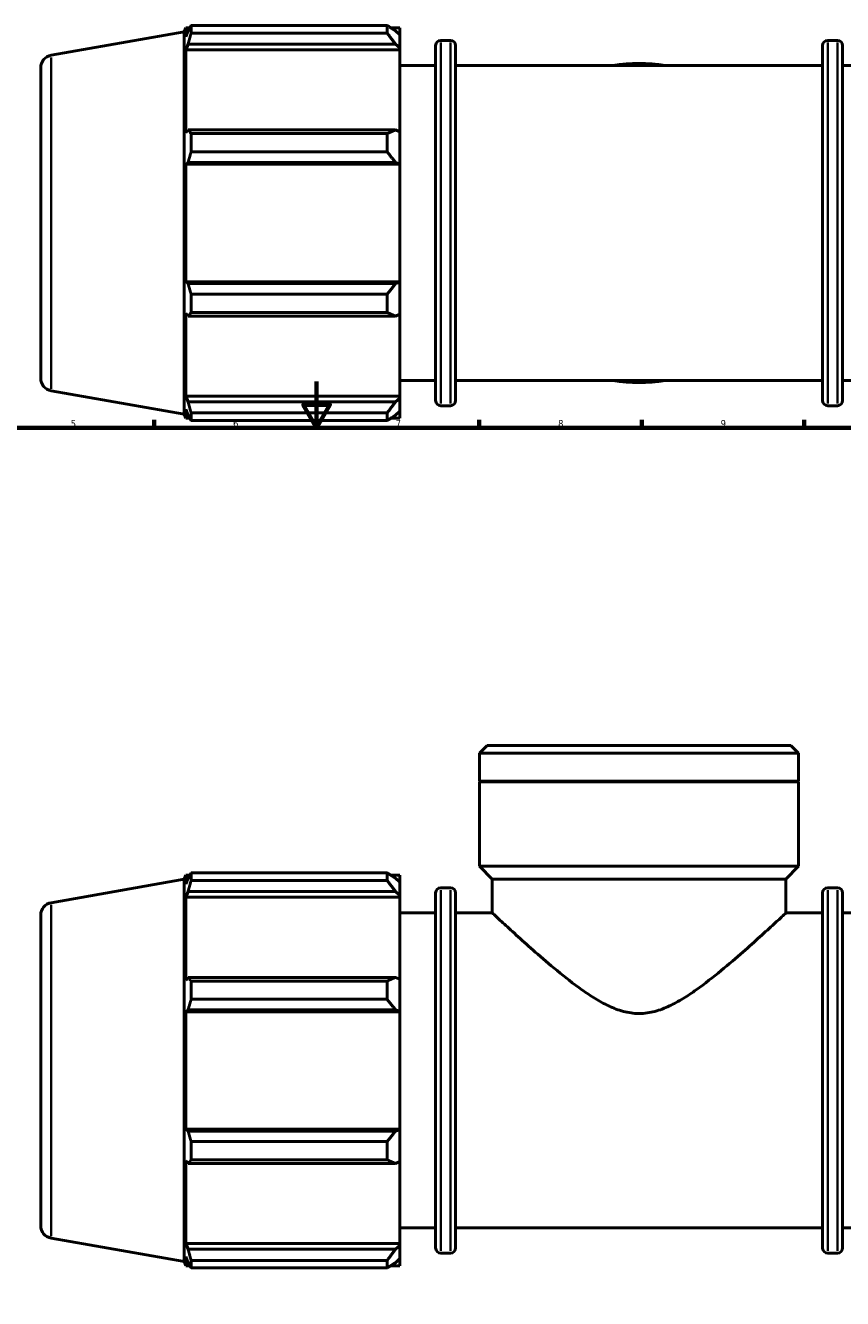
# Model space of a CAD drawing. Header units: millimetres. Extents: x -9 to 1277, y -434 to 883.
# Tile 6 of 8: x 295 to 647, y 199 to 747. Entities that reach past the tile are written whole.
import ezdxf

# ---------------------------------------------------------------- set-up
doc = ezdxf.new("R2010")
doc.units = ezdxf.units.MM
for name, color, linetype, lineweight in [('Border (ANSI)', 7, 'Continuous', 70), ('Visible (ANSI)', 7, 'Continuous', 50), ('Visible Narrow (ANSI)', 7, 'Continuous', 35)]:
    doc.layers.add(name, color=color, linetype=linetype, lineweight=lineweight)
doc.styles.add('Note Text (ANSI)', font='tahoma.ttf')

# ---------------------------------------------------------------- blocks, each defined once
blk = doc.blocks.new('Borders Default Border')
at = {"layer": 'Border (ANSI)'}
for p, q in [((350.42, 574), (350.42, 577.45)), ((490.58, 574), (490.58, 577.45)), ((560.67, 574), (560.67, 577.45)), ((630.75, 574), (630.75, 577.45))]:
    blk.add_line(p, q, dxfattribs=at)
at = {"layer": 'Border (ANSI)', "flags": 128}
for points in [[(420.5, 594), (420.5, 574), (414.73, 584), (426.27, 584), (420.5, 574)], [(20, 20), (20, 574), (821, 574), (821, 20), (20, 20)]]:
    blk.add_lwpolyline(points, dxfattribs=at)
at = {"layer": 'Border (ANSI)', "char_height": 3.05, "attachment_point": 7, "style": 'Note Text (ANSI)'}
for s, insert in [('5', (314.48, 574.34)), ('6', (384.49, 574.34)), ('7', (454.6, 574.4)), ('8', (524.63, 574.33)), ('9', (594.7, 574.34))]:
    blk.add_mtext(s, dxfattribs=dict(at, insert=insert))

msp = doc.modelspace()

# ---------------------------------------------------------------- linework, layer by layer
at = {"layer": 'Visible (ANSI)'}
for p, q in [((363.451, 744.762), (364.087, 746.509)), ((364.087, 746.509), (364.087, 742.613)), ((364.087, 746.509), (365.819, 746.509)), ((366.393, 744.225), (366.393, 747.498)), ((366.393, 747.498), (450.901, 747.498)), ((450.901, 744.225), (450.901, 747.498)), ((452.479, 746.509), (456.331, 746.509)), ((456.331, 743.477), (456.331, 746.509)), ((306.076, 734.645), (363.451, 744.762)), ((363.451, 579.926), (363.451, 744.762)), ((365.075, 745.203), (364.087, 742.613)), ((450.901, 744.225), (366.393, 744.225)), ((456.331, 743.477), (454.521, 745.203)), ((456.331, 743.477), (456.331, 737.802)), ((474.011, 741.079), (478.211, 741.079)), ((640.851, 741.079), (645.051, 741.079)), ((364.087, 736.999), (365.075, 739.407)), ((456.331, 736.999), (364.087, 736.999)), ((364.087, 736.999), (364.087, 701.207)), ((365.075, 739.407), (454.521, 739.407)), ((454.521, 739.407), (456.331, 737.802)), ((456.331, 737.802), (456.331, 736.999)), ((456.331, 701.625), (456.331, 736.999)), ((471.811, 585.809), (471.811, 738.879)), ((480.411, 738.879), (480.411, 585.809)), ((638.651, 585.809), (638.651, 738.879)), ((647.251, 738.879), (647.251, 585.809)), ((456.331, 730.219), (471.811, 730.219)), ((480.411, 730.219), (638.651, 730.219)), ((647.251, 730.219), (662.731, 730.219)), ((301.531, 729.229), (301.531, 595.459)), ((365.075, 702.461), (364.087, 701.207)), ((454.521, 702.461), (365.075, 702.461)), ((456.331, 701.625), (454.521, 702.461)), ((366.393, 692.988), (366.393, 700.888)), ((366.393, 700.888), (450.901, 700.888)), ((450.901, 692.988), (450.901, 700.888)), ((456.331, 701.625), (456.331, 687.925)), ((450.901, 692.988), (366.393, 692.988)), ((364.087, 687.653), (365.075, 688.469)), ((456.331, 687.653), (364.087, 687.653)), ((364.087, 687.653), (364.087, 637.035)), ((365.075, 688.469), (454.521, 688.469)), ((454.521, 688.469), (456.331, 687.925)), ((456.331, 687.925), (456.331, 687.653)), ((456.331, 637.035), (456.331, 687.653)), ((365.075, 636.219), (364.087, 637.035)), ((456.331, 637.035), (364.087, 637.035)), ((456.331, 636.763), (454.521, 636.219)), ((456.331, 637.035), (456.331, 636.763)), ((456.331, 636.763), (456.331, 623.063)), ((454.521, 636.219), (365.075, 636.219)), ((366.393, 623.799), (366.393, 631.7)), ((366.393, 631.7), (450.901, 631.7)), ((450.901, 623.799), (450.901, 631.7)), ((364.087, 623.481), (365.075, 622.227)), ((364.087, 623.481), (364.087, 587.689)), ((365.075, 622.227), (454.521, 622.227)), ((450.901, 623.799), (366.393, 623.799)), ((454.521, 622.227), (456.331, 623.063)), ((456.331, 587.689), (456.331, 623.063)), ((456.331, 594.469), (471.811, 594.469)), ((480.411, 594.469), (638.651, 594.469)), ((647.251, 594.469), (662.731, 594.469)), ((306.076, 590.042), (363.451, 579.926)), ((365.075, 585.28), (364.087, 587.689)), ((456.331, 587.689), (364.087, 587.689)), ((456.331, 587.689), (456.331, 586.886)), ((364.087, 582.074), (365.075, 579.485)), ((364.087, 582.074), (364.087, 578.179)), ((454.521, 585.28), (365.075, 585.28)), ((456.331, 586.886), (454.521, 585.28)), ((456.331, 586.886), (456.331, 581.211)), ((474.011, 583.609), (478.211, 583.609)), ((640.851, 583.609), (645.051, 583.609)), ((363.451, 579.926), (364.087, 578.179)), ((364.087, 578.179), (365.819, 578.179)), ((366.393, 577.19), (366.393, 580.462)), ((366.393, 580.462), (450.901, 580.462)), ((450.901, 577.19), (366.393, 577.19)), ((450.901, 577.19), (450.901, 580.462)), ((452.479, 578.179), (456.331, 578.179)), ((454.521, 579.485), (456.331, 581.211)), ((456.331, 578.179), (456.331, 581.211)), ((494.038, 437.095), (490.736, 433.793)), ((490.736, 421.795), (490.736, 433.793)), ((628.326, 433.793), (490.736, 433.793)), ((494.038, 437.095), (625.024, 437.095)), ((625.024, 437.095), (628.326, 433.793)), ((628.326, 421.795), (628.326, 433.793)), ((628.326, 421.795), (490.736, 421.795)), ((491.036, 421.495), (490.736, 421.795)), ((628.326, 421.495), (490.736, 421.495)), ((490.736, 385.095), (490.736, 421.495)), ((628.026, 421.495), (628.326, 421.795)), ((628.326, 385.095), (628.326, 421.495)), ((628.326, 385.095), (490.736, 385.095)), ((496.24, 379.591), (490.736, 385.095)), ((622.823, 379.591), (628.326, 385.095)), ((306.076, 369.396), (363.451, 379.513)), ((363.451, 379.513), (364.087, 381.26)), ((363.451, 214.677), (363.451, 379.513)), ((364.087, 381.26), (364.087, 377.364)), ((364.087, 381.26), (365.819, 381.26)), ((365.075, 379.954), (364.087, 377.364)), ((366.393, 382.249), (450.901, 382.249)), ((366.393, 378.976), (366.393, 382.249)), ((450.901, 378.976), (366.393, 378.976)), ((450.901, 378.976), (450.901, 382.249)), ((452.479, 381.26), (456.331, 381.26)), ((456.331, 378.227), (454.521, 379.954)), ((456.331, 378.227), (456.331, 381.26)), ((622.823, 379.591), (496.24, 379.591)), ((496.24, 364.97), (496.24, 379.591)), ((622.823, 364.97), (622.823, 379.591)), ((364.087, 371.75), (365.075, 374.158)), ((365.075, 374.158), (454.521, 374.158)), ((454.521, 374.158), (456.331, 372.553)), ((456.331, 378.227), (456.331, 372.553)), ((471.811, 220.56), (471.811, 373.63)), ((474.011, 375.83), (478.211, 375.83)), ((480.411, 373.63), (480.411, 220.56)), ((638.651, 220.56), (638.651, 373.63)), ((640.851, 375.83), (645.051, 375.83)), ((647.251, 373.63), (647.251, 220.56)), ((364.087, 371.75), (364.087, 335.958)), ((456.331, 371.75), (364.087, 371.75)), ((456.331, 372.553), (456.331, 371.75)), ((456.331, 336.376), (456.331, 371.75)), ((301.531, 363.98), (301.531, 230.21)), ((456.331, 364.97), (471.811, 364.97)), ((480.411, 364.97), (496.24, 364.97)), ((622.823, 364.97), (638.651, 364.97)), ((647.251, 364.97), (662.731, 364.97)), ((365.075, 337.211), (364.087, 335.958)), ((454.521, 337.211), (365.075, 337.211)), ((366.393, 327.739), (366.393, 335.639)), ((366.393, 335.639), (450.901, 335.639)), ((450.901, 327.739), (450.901, 335.639)), ((456.331, 336.376), (454.521, 337.211)), ((456.331, 336.376), (456.331, 322.676)), ((450.901, 327.739), (366.393, 327.739)), ((364.087, 322.404), (365.075, 323.22)), ((456.331, 322.404), (364.087, 322.404)), ((364.087, 322.404), (364.087, 271.786)), ((365.075, 323.22), (454.521, 323.22)), ((454.521, 323.22), (456.331, 322.676)), ((456.331, 322.676), (456.331, 322.404)), ((456.331, 271.786), (456.331, 322.404)), ((365.075, 270.969), (364.087, 271.786)), ((456.331, 271.786), (364.087, 271.786)), ((454.521, 270.969), (365.075, 270.969)), ((456.331, 271.514), (454.521, 270.969)), ((456.331, 271.786), (456.331, 271.514)), ((456.331, 271.514), (456.331, 257.814)), ((366.393, 258.55), (366.393, 266.451)), ((366.393, 266.451), (450.901, 266.451)), ((450.901, 258.55), (450.901, 266.451)), ((364.087, 258.232), (365.075, 256.978)), ((364.087, 258.232), (364.087, 222.439)), ((450.901, 258.55), (366.393, 258.55)), ((365.075, 256.978), (454.521, 256.978)), ((454.521, 256.978), (456.331, 257.814)), ((456.331, 222.439), (456.331, 257.814)), ((456.331, 229.22), (471.811, 229.22)), ((480.411, 229.22), (638.651, 229.22)), ((647.251, 229.22), (662.731, 229.22)), ((306.076, 224.793), (363.451, 214.677)), ((365.075, 220.031), (364.087, 222.439)), ((456.331, 222.439), (364.087, 222.439)), ((454.521, 220.031), (365.075, 220.031)), ((456.331, 221.637), (454.521, 220.031)), ((456.331, 222.439), (456.331, 221.637)), ((456.331, 221.637), (456.331, 215.962)), ((363.451, 214.677), (364.087, 212.93)), ((364.087, 216.825), (365.075, 214.236)), ((364.087, 216.825), (364.087, 212.93)), ((366.393, 211.941), (366.393, 215.213)), ((366.393, 215.213), (450.901, 215.213)), ((450.901, 211.941), (450.901, 215.213)), ((454.521, 214.236), (456.331, 215.962)), ((456.331, 212.93), (456.331, 215.962)), ((474.011, 218.36), (478.211, 218.36)), ((640.851, 218.36), (645.051, 218.36)), ((364.087, 212.93), (365.819, 212.93)), ((450.901, 211.941), (366.393, 211.941)), ((452.479, 212.93), (456.331, 212.93))]:
    msp.add_line(p, q, dxfattribs=at)
for centre, radius, start, end in [((474.011, 738.879), 2.2, 90, 180), ((478.211, 738.879), 2.2, 0, 90), ((640.851, 738.879), 2.2, 90, 180), ((645.051, 738.879), 2.2, 0, 90), ((307.031, 729.229), 5.5, 100, 180), ((559.531, 662.344), 68.795, 80.61923, 99.38077), ((307.031, 595.459), 5.5, 180, 260), ((559.531, 662.344), 68.795, 260.61923, 279.38077), ((474.011, 585.809), 2.2, 180, 270), ((478.211, 585.809), 2.2, 270, 0), ((640.851, 585.809), 2.2, 180, 270), ((645.051, 585.809), 2.2, 270, 0), ((474.011, 373.63), 2.2, 90, 180), ((478.211, 373.63), 2.2, 0, 90), ((640.851, 373.63), 2.2, 90, 180), ((645.051, 373.63), 2.2, 0, 90), ((307.031, 363.98), 5.5, 100, 180), ((307.031, 230.21), 5.5, 180, 260), ((474.011, 220.56), 2.2, 180, 270), ((478.211, 220.56), 2.2, 270, 0), ((640.851, 220.56), 2.2, 180, 270), ((645.051, 220.56), 2.2, 270, 0)]:
    msp.add_arc(centre, radius, start, end, dxfattribs=at)
for points, weights in [([(365.075, 745.203), (365.708, 746.327), (366.393, 747.498)], [1.00110913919, 1.00096305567, 1]), ([(454.521, 745.203), (452.784, 746.327), (450.901, 747.498)], [1.00629936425, 1.01205811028, 1.01701891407]), ([(366.393, 744.225), (365.708, 741.767), (365.075, 739.407)], [1, 1.00096305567, 1.00110913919]), ([(450.901, 744.225), (452.784, 741.767), (454.521, 739.407)], [1.01701891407, 1.01205811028, 1.00629936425]), ([(365.075, 702.461), (365.708, 701.691), (366.393, 700.888)], [1.00110913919, 1.00096305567, 1]), ([(454.521, 702.461), (452.784, 701.691), (450.901, 700.888)], [1.00629936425, 1.01205811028, 1.01701891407]), ([(366.393, 692.988), (365.708, 690.682), (365.075, 688.469)], [1, 1.00096305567, 1.00110913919]), ([(450.901, 692.988), (452.784, 690.682), (454.521, 688.469)], [1.01701891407, 1.01205811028, 1.00629936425]), ([(365.075, 636.219), (365.708, 634.005), (366.393, 631.7)], [1.00110913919, 1.00096305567, 1]), ([(454.521, 636.219), (452.784, 634.005), (450.901, 631.7)], [1.00629936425, 1.01205811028, 1.01701891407]), ([(366.393, 623.799), (365.708, 622.997), (365.075, 622.227)], [1, 1.00096305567, 1.00110913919]), ([(450.901, 623.799), (452.784, 622.997), (454.521, 622.227)], [1.01701891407, 1.01205811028, 1.00629936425]), ([(365.075, 585.28), (365.708, 582.921), (366.393, 580.462)], [1.00110913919, 1.00096305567, 1]), ([(454.521, 585.28), (452.784, 582.921), (450.901, 580.462)], [1.00629936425, 1.01205811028, 1.01701891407]), ([(366.393, 577.19), (365.708, 578.361), (365.075, 579.485)], [1, 1.00096305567, 1.00110913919]), ([(450.901, 577.19), (452.784, 578.361), (454.521, 579.485)], [1.01701891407, 1.01205811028, 1.00629936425]), ([(365.075, 379.954), (365.708, 381.078), (366.393, 382.249)], [1.00110913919, 1.00096305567, 1]), ([(366.393, 378.976), (365.708, 376.518), (365.075, 374.158)], [1, 1.00096305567, 1.00110913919]), ([(454.521, 379.954), (452.784, 381.078), (450.901, 382.249)], [1.00629936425, 1.01205811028, 1.01701891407]), ([(450.901, 378.976), (452.784, 376.518), (454.521, 374.158)], [1.01701891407, 1.01205811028, 1.00629936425]), ([(365.075, 337.211), (365.708, 336.441), (366.393, 335.639)], [1.00110913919, 1.00096305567, 1]), ([(454.521, 337.211), (452.784, 336.441), (450.901, 335.639)], [1.00629936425, 1.01205811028, 1.01701891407]), ([(366.393, 327.739), (365.708, 325.433), (365.075, 323.22)], [1, 1.00096305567, 1.00110913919]), ([(450.901, 327.739), (452.784, 325.433), (454.521, 323.22)], [1.01701891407, 1.01205811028, 1.00629936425]), ([(365.075, 270.969), (365.708, 268.756), (366.393, 266.451)], [1.00110913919, 1.00096305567, 1]), ([(454.521, 270.969), (452.784, 268.756), (450.901, 266.451)], [1.00629936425, 1.01205811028, 1.01701891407]), ([(366.393, 258.55), (365.708, 257.748), (365.075, 256.978)], [1, 1.00096305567, 1.00110913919]), ([(450.901, 258.55), (452.784, 257.748), (454.521, 256.978)], [1.01701891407, 1.01205811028, 1.00629936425]), ([(365.075, 220.031), (365.708, 217.671), (366.393, 215.213)], [1.00110913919, 1.00096305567, 1]), ([(454.521, 220.031), (452.784, 217.671), (450.901, 215.213)], [1.00629936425, 1.01205811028, 1.01701891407]), ([(366.393, 211.941), (365.708, 213.112), (365.075, 214.236)], [1, 1.00096305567, 1.00110913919]), ([(450.901, 211.941), (452.784, 213.112), (454.521, 214.236)], [1.01701891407, 1.01205811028, 1.00629936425])]:
    msp.add_rational_spline(points, weights, degree=2, dxfattribs=at)
for points, knots in [([(496.24, 364.97), (496.24, 364.97), (496.684, 364.555), (498.446, 362.917), (499.763, 361.694), (503.111, 358.609), (505.146, 356.744), (509.688, 352.634), (512.196, 350.39), (517.642, 345.613), (520.809, 342.887), (527.565, 337.336), (531.151, 334.508), (536.743, 330.543), (538.637, 329.273), (542.499, 326.91), (544.466, 325.817), (548.508, 323.919), (550.58, 323.114), (554.9, 321.961), (557.148, 321.614), (559.531, 321.614)], [32.6277776, 32.6277776, 32.6277776, 32.6277776, 33.9166946, 33.9166946, 35.2056115, 35.2056115, 36.4945285, 36.4945285, 37.7834455, 37.7834455, 39.21351, 39.21351, 40.6435745, 40.6435745, 41.3586067, 41.3586067, 42.073639, 42.073639, 42.7886712, 42.7886712, 43.5037035, 43.5037035, 43.5037035, 43.5037035]), ([(559.531, 321.614), (561.915, 321.614), (564.163, 321.961), (568.482, 323.114), (570.554, 323.919), (574.596, 325.817), (576.563, 326.91), (580.425, 329.273), (582.32, 330.543), (587.911, 334.508), (591.498, 337.336), (598.254, 342.887), (601.42, 345.613), (606.867, 350.39), (609.374, 352.634), (613.917, 356.744), (615.951, 358.609), (619.3, 361.694), (620.617, 362.917), (622.378, 364.555), (622.823, 364.97), (622.823, 364.97)], [0, 0, 0, 0, 0.7150322, 0.7150322, 1.4300645, 1.4300645, 2.1450967, 2.1450967, 2.860129, 2.860129, 4.2901935, 4.2901935, 5.720258, 5.720258, 7.009175, 7.009175, 8.2980919, 8.2980919, 9.5870089, 9.5870089, 10.8759259, 10.8759259, 10.8759259, 10.8759259])]:
    msp.add_open_spline(points, degree=3, knots=knots, dxfattribs=at)
at = {"layer": 'Visible Narrow (ANSI)'}
for p, q in [((474.011, 740.109), (474.011, 584.578)), ((478.211, 584.578), (478.211, 740.109)), ((640.851, 740.109), (640.851, 584.578)), ((645.051, 584.578), (645.051, 740.109)), ((306.076, 590.933), (306.076, 733.755)), ((474.011, 374.86), (474.011, 219.329)), ((478.211, 219.329), (478.211, 374.86)), ((640.851, 374.86), (640.851, 219.329)), ((645.051, 219.329), (645.051, 374.86)), ((306.076, 225.684), (306.076, 368.506))]:
    msp.add_line(p, q, dxfattribs=at)

# ---------------------------------------------------------------- block references
msp.add_blockref('Borders Default Border', (0, 0))

doc.saveas('drawing.dxf')
